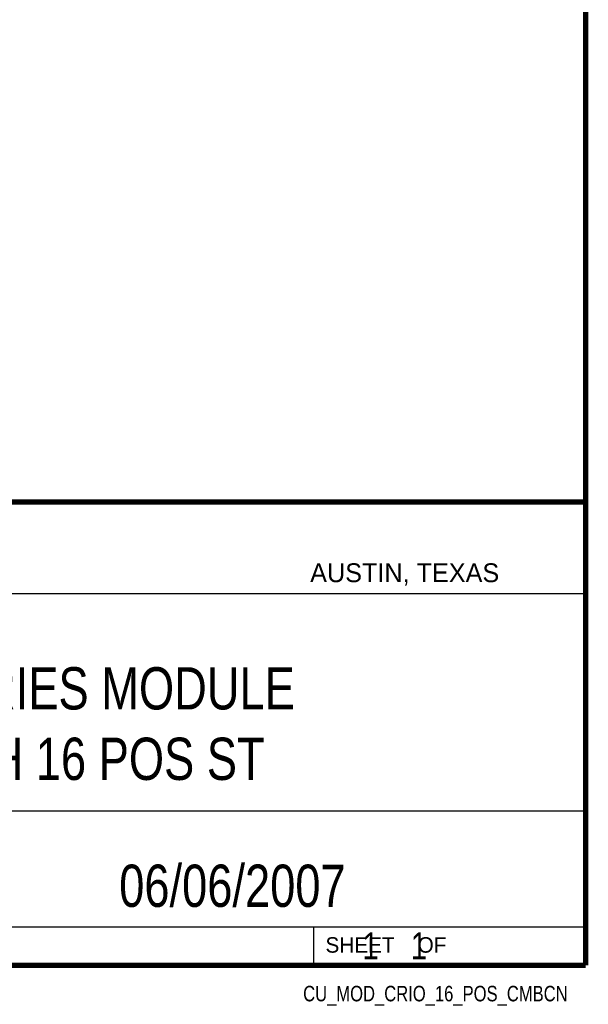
# Model space of a CAD drawing. Header units: inches. Extents: x 0.2 to 16.8, y 0.1 to 10.8.
# Tile 19 of 23: x 14.7 to 16.8, y 0.1 to 3.8. Entities that reach past the tile are written whole.
import ezdxf
from ezdxf.enums import TextEntityAlignment as Align

# ---------------------------------------------------------------- set-up
doc = ezdxf.new("R2010")
doc.units = ezdxf.units.IN
doc.header["$LTSCALE"] = 0.935
doc.header["$MEASUREMENT"] = 0
doc.layers.get('0').update_dxf_attribs({"linetype": 'CONTINUOUS'})
doc.styles.get("Standard").update_dxf_attribs({"font": 'txt', "width": 0.8})

msp = doc.modelspace()

# ---------------------------------------------------------------- linework, layer by layer
at = {"color": 2, "linetype": 'CONTINUOUS'}
for p, q in [((13.0652, 1.9695), (16.745, 1.9695)), ((16.745, 1.9695), (16.745, 0.2605)), ((13.0653, 1.6329), (16.75, 1.6329)), ((13.0652, 0.8295), (16.745, 0.8295)), ((13.0652, 0.4005), (16.745, 0.4005)), ((15.745, 0.4005), (15.745, 0.2605)), ((13.0652, 0.2605), (16.745, 0.2605)), ((15.7462, 0.2607), (16.7462, 0.2607)), ((15.7462, 0.2607), (15.7462, 0.2602)), ((15.7462, 0.2602), (16.7462, 0.2602)), ((16.7462, 0.2607), (16.7462, 0.2602))]:
    msp.add_line(p, q, dxfattribs=at)
at = {"color": 7, "linetype": 'CONTINUOUS', "const_width": 0.02}
for points in [[(16.75, 0.2586), (16.75, 10.7586)], [(11.4718, 1.9702), (16.75, 1.9707)], [(0.25, 0.2586), (16.75, 0.2586)]]:
    msp.add_lwpolyline(points, dxfattribs=at)

# ---------------------------------------------------------------- texts
at = {"color": 2, "linetype": 'CONTINUOUS'}
for s, height, p in [('AUSTIN, TEXAS', 0.069617, (15.7327, 1.6745)), ('SHEET    OF', 0.057262, (15.7892, 0.3052))]:
    msp.add_text(s, height=height, dxfattribs=at).set_placement(p)
at = {"color": 2, "linetype": 'CONTINUOUS', "width": 0.8}
msp.add_text('CU_MOD_CRIO_16_POS_CMBCN', height=0.057262, dxfattribs=at).set_placement((16.6837, 0.1254), align=Align.RIGHT)
at = {"color": 7, "linetype": 'CONTINUOUS'}
for s, insert, char_height, width, attachment_point in [('C SERIES MODULE\\PWITH 16 POS ST', (14.9051, 1.3603), 0.15625, 1.875, 2), ('06/06/2007 ', (15.4455, 0.6307), 0.15625, 1.375, 2), ('    1    1', (15.8075, 0.3805), 0.1, 0.8, 1)]:
    msp.add_mtext(s, dxfattribs=dict(at, insert=insert, char_height=char_height, width=width, attachment_point=attachment_point))

doc.saveas('drawing.dxf')
